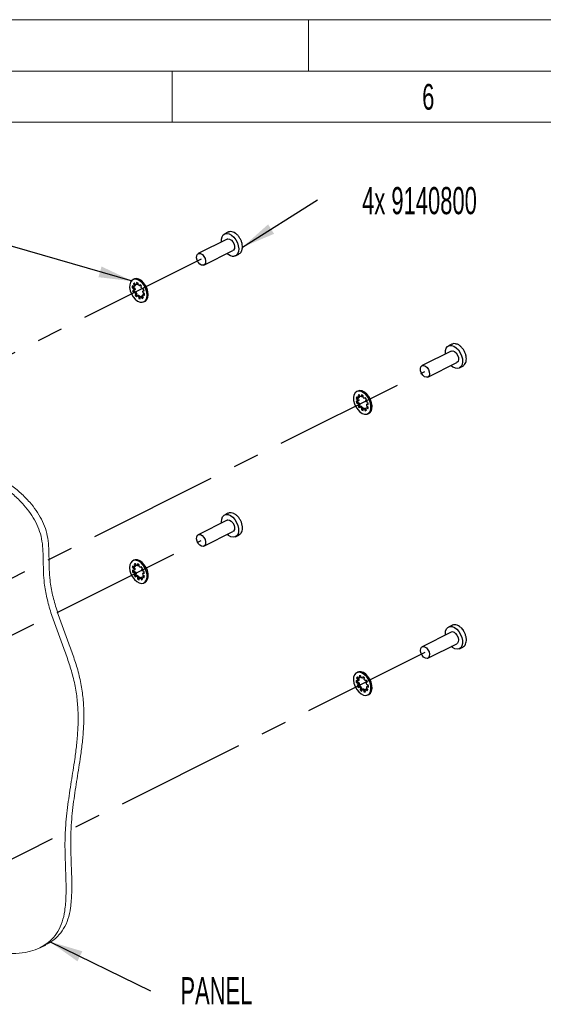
# Model space of a CAD drawing. Header units: millimetres. Extents: x 0 to 1680, y 0 to 1188.
# Tile 17 of 40: x 381 to 585, y 804 to 1188. Entities that reach past the tile are written whole.
import ezdxf

# ---------------------------------------------------------------- set-up
doc = ezdxf.new("R2010")
doc.units = ezdxf.units.MM
doc.header["$LTSCALE"] = 4
doc.linetypes.add('CENTERX2', pattern=[20.32, 12.7, -2.54, 2.54, -2.54])
doc.layers.add('FORMAT', color=7, linetype='Continuous')
doc.styles.add('SLDTEXTSTYLE0', font='TXT', dxfattribs={"width": 0.605})
doc.styles.add('SLDTEXTSTYLE1', font='TXT', dxfattribs={"width": 0.638186})
doc.dimstyles.new('SLDDIMSTYLE0', dxfattribs={"dimtxt": 0.18, "dimasz": 13.208, "dimexe": 0, "dimexo": 0.0625, "dimgap": 0, "dimtad": 0, "dimtih": 1, "dimtoh": 1, "dimdec": 0, "dimrnd": 1e-09, "dimzin": 0, "dimdsep": 46, "dimtxsty": 'Standard', "dimsah": 1, "dimcen": 0.09, "dimadec": 0, "dimazin": 0, "dimtfac": 13.208, "dimtdec": 0, "dimtofl": 0, "dimtmove": 0, "dimatfit": 3, "dimfxl": 0, "dimfrac": 2, "dimtolj": 1, "dimtzin": 0, "dimarcsym": 0})

# ---------------------------------------------------------------- blocks, each defined once
blk = doc.blocks.new('SW_NOTE_17')
at = {"layer": 'FORMAT', "color": 0, "insert": (39.74, 4.94), "char_height": 10.583, "attachment_point": 2, "style": 'SLDTEXTSTYLE0'}
blk.add_mtext('4x 9140800', dxfattribs=at)
blk = doc.blocks.new('SW_NOTE_20')
at = {"layer": 'FORMAT', "color": 0, "insert": (25.69, 5.3), "char_height": 10.583, "attachment_point": 2, "style": 'SLDTEXTSTYLE0'}
blk.add_mtext('PANEL', dxfattribs=at)

msp = doc.modelspace()

# ---------------------------------------------------------------- linework, layer by layer
at = {"color": 7, "linetype": 'Continuous', "lineweight": 18}
for p, q in [((1680, 1188), (0, 1188)), ((493.2, 1188), (493.2, 1168)), ((1660, 1168), (20, 1168)), ((440, 1168), (440, 1148)), ((440, 1148), (240, 1148)), ((640, 1148), (440, 1148))]:
    msp.add_line(p, q, dxfattribs=at)
at = {"color": 7, "linetype": 'Continuous', "lineweight": 25}
for p, q in [((461.52, 1102.5), (450.21, 1096.85)), ((461.81, 1105.16), (460.52, 1104.51)), ((452.44, 1092.37), (463.76, 1098.03)), ((464.76, 1096.02), (466.06, 1096.66)), ((425.12, 1086.92), (424.69, 1086.7)), ((424.9, 1083.77), (424.47, 1083.55)), ((424.47, 1083.55), (425.02, 1083.19)), ((425.1, 1083.9), (424.55, 1084.26)), ((425.12, 1082.5), (424.64, 1082.41)), ((424.9, 1083.77), (425.45, 1083.41)), ((425.35, 1085.26), (424.92, 1085.04)), ((424.92, 1085.04), (425.33, 1084.38)), ((425.45, 1083.41), (425.02, 1083.19)), ((425.53, 1084.11), (425.1, 1083.9)), ((425.56, 1082.71), (425.12, 1082.5)), ((425.76, 1084.59), (425.33, 1084.38)), ((425.74, 1084.71), (425.34, 1085.38)), ((425.39, 1085.3), (425.35, 1085.26)), ((425.35, 1085.26), (425.76, 1084.59)), ((426.11, 1085.52), (426.21, 1084.8)), ((426.64, 1085.01), (426.21, 1084.8)), ((426.59, 1085.4), (426.64, 1085.01)), ((426.81, 1084.64), (426.71, 1085.36)), ((427.58, 1084.79), (427.34, 1084.29)), ((427.78, 1084.5), (427.34, 1084.29)), ((427.81, 1084.57), (427.78, 1084.5)), ((427.9, 1083.7), (428.13, 1084.19)), ((428.77, 1083.14), (428.29, 1083.05)), ((429.01, 1082.46), (428.58, 1082.25)), ((428.58, 1082.25), (429.07, 1082.33)), ((429.01, 1082.46), (429.03, 1082.47)), ((425.36, 1081.83), (424.93, 1081.61)), ((424.93, 1081.61), (425.42, 1081.7)), ((425.36, 1081.83), (425.85, 1081.91)), ((425.85, 1081.91), (425.42, 1081.7)), ((425.81, 1081.05), (425.57, 1080.55)), ((426.01, 1080.77), (425.57, 1080.55)), ((426.24, 1081.27), (425.81, 1081.05)), ((426.24, 1081.27), (426.01, 1080.77)), ((426.13, 1079.96), (426.36, 1080.46)), ((426.79, 1080.67), (426.36, 1080.46)), ((427.33, 1080.33), (426.89, 1080.11)), ((426.89, 1080.11), (427, 1079.39)), ((427.43, 1079.6), (427, 1079.39)), ((427.33, 1080.33), (427.43, 1079.6)), ((427.93, 1080.17), (427.49, 1079.95)), ((427.6, 1079.23), (427.49, 1079.95)), ((428.39, 1080.25), (427.96, 1080.03)), ((427.96, 1080.03), (428.37, 1079.37)), ((428.79, 1079.7), (428.38, 1080.37)), ((428.39, 1080.25), (428.75, 1079.66)), ((429.04, 1081.07), (428.61, 1080.85)), ((428.61, 1080.85), (429.16, 1080.49)), ((429.24, 1081.19), (428.68, 1081.55)), ((429.04, 1081.07), (429.23, 1080.94)), ((429.02, 1078.05), (429.45, 1078.26)), ((549.14, 1061.5), (547.84, 1060.85)), ((548.85, 1058.84), (537.54, 1053.18)), ((539.77, 1048.71), (551.09, 1054.37)), ((552.09, 1052.35), (553.38, 1053)), ((512.27, 1040.63), (511.84, 1040.42)), ((511.84, 1040.42), (512.37, 1039.94)), ((512.45, 1043.25), (512.02, 1043.04)), ((512.56, 1040.56), (512.03, 1041.03)), ((512.27, 1040.63), (512.8, 1040.16)), ((512.8, 1040.16), (512.37, 1039.94)), ((512.81, 1041.78), (512.55, 1041.65)), ((512.55, 1041.65), (512.87, 1040.93)), ((512.99, 1040.78), (512.56, 1040.56)), ((513.3, 1041.15), (512.87, 1040.93)), ((512.99, 1041.83), (513.3, 1041.15)), ((513.37, 1041.13), (513.04, 1041.84)), ((513.88, 1041.75), (513.88, 1041.07)), ((514.31, 1041.29), (513.88, 1041.07)), ((514.31, 1041.56), (514.31, 1041.29)), ((514.49, 1040.77), (514.49, 1041.45)), ((515.32, 1040.7), (515, 1040.31)), ((515.43, 1040.53), (515, 1040.31)), ((515.45, 1040.55), (515.43, 1040.53)), ((515.49, 1039.63), (515.82, 1040.01)), ((512.37, 1039.29), (511.84, 1039.34)), ((512.46, 1038.75), (512.03, 1038.54)), ((512.03, 1038.54), (512.56, 1038.48)), ((512.8, 1039.5), (512.37, 1039.29)), ((512.46, 1038.75), (512.99, 1038.7)), ((512.87, 1037.79), (512.55, 1037.41)), ((512.98, 1037.62), (512.55, 1037.41)), ((512.99, 1038.7), (512.56, 1038.48)), ((513.3, 1038.01), (512.87, 1037.79)), ((513.3, 1038.01), (512.98, 1037.62)), ((513.04, 1036.72), (513.37, 1037.11)), ((513.8, 1037.32), (513.37, 1037.11)), ((514.31, 1036.87), (513.88, 1036.65)), ((513.88, 1036.65), (513.88, 1035.97)), ((514.31, 1036.18), (513.88, 1035.97)), ((514.31, 1036.87), (514.31, 1036.18)), ((514.92, 1036.56), (514.49, 1036.34)), ((514.49, 1035.66), (514.49, 1036.34)), ((515.43, 1036.51), (515, 1036.29)), ((515, 1036.29), (515.32, 1035.58)), ((515.43, 1036.51), (515.75, 1035.79)), ((515.82, 1035.77), (515.49, 1036.49)), ((516.33, 1038.88), (515.81, 1038.94)), ((516.24, 1037.07), (515.81, 1036.86)), ((515.81, 1036.86), (516.33, 1036.38)), ((516.42, 1038.35), (515.99, 1038.13)), ((515.99, 1038.13), (516.52, 1038.08)), ((516.52, 1037), (515.99, 1037.48)), ((516.24, 1037.07), (516.49, 1036.84)), ((516.42, 1038.35), (516.48, 1038.34)), ((515.75, 1035.79), (515.32, 1035.58)), ((515.75, 1035.79), (515.8, 1035.8)), ((516.35, 1034.38), (516.78, 1034.6)), ((461.81, 995.61), (460.52, 994.96)), ((461.52, 992.95), (450.21, 987.29)), ((452.44, 982.82), (463.76, 988.48)), ((464.03, 988.69), (463.76, 988.48)), ((464.76, 986.47), (466.06, 987.11)), ((466.58, 987.51), (466.06, 987.11)), ((425.12, 977.36), (424.69, 977.15)), ((425.22, 974.65), (424.69, 975.11)), ((425.51, 975.9), (425.19, 975.74)), ((425.19, 975.74), (425.53, 975.03)), ((425.65, 974.86), (425.22, 974.65)), ((425.96, 975.25), (425.53, 975.03)), ((425.63, 975.94), (425.96, 975.25)), ((426.01, 975.24), (425.68, 975.95)), ((426.51, 975.88), (426.52, 975.19)), ((426.95, 975.41), (426.52, 975.19)), ((426.95, 975.69), (426.95, 975.41)), ((427.13, 974.9), (427.12, 975.58)), ((427.96, 974.85), (427.64, 974.45)), ((424.94, 974.7), (424.51, 974.49)), ((424.51, 974.49), (425.04, 974.02)), ((425.05, 973.36), (424.52, 973.41)), ((425.15, 972.82), (424.72, 972.6)), ((424.72, 972.6), (425.24, 972.56)), ((424.94, 974.7), (425.47, 974.24)), ((425.47, 974.24), (425.04, 974.02)), ((425.48, 973.58), (425.05, 973.36)), ((425.15, 972.82), (425.67, 972.77)), ((425.67, 972.77), (425.24, 972.56)), ((425.56, 971.87), (425.24, 971.47)), ((425.68, 971.69), (425.24, 971.47)), ((426, 972.09), (425.56, 971.87)), ((426, 972.09), (425.68, 971.69)), ((425.74, 970.79), (426.06, 971.19)), ((426.5, 971.41), (426.06, 971.19)), ((427.01, 970.96), (426.58, 970.74)), ((427.01, 970.96), (427.02, 970.27)), ((428.07, 974.67), (427.64, 974.45)), ((428.09, 974.69), (428.07, 974.67)), ((428.14, 973.77), (428.46, 974.17)), ((428.99, 973.04), (428.46, 973.09)), ((428.92, 971.21), (428.49, 970.99)), ((428.49, 970.99), (429.02, 970.53)), ((429.09, 972.49), (428.66, 972.28)), ((428.66, 972.28), (429.19, 972.24)), ((429.2, 971.15), (428.67, 971.62)), ((428.92, 971.21), (429.17, 970.99)), ((429.09, 972.49), (429.14, 972.49)), ((426.58, 970.74), (426.58, 970.06)), ((427.02, 970.27), (426.58, 970.06)), ((427.62, 970.66), (427.19, 970.45)), ((427.19, 969.76), (427.19, 970.45)), ((428.12, 970.62), (427.69, 970.41)), ((427.69, 970.41), (428.03, 969.7)), ((428.46, 969.91), (428.03, 969.7)), ((428.12, 970.62), (428.46, 969.91)), ((428.52, 969.9), (428.18, 970.61)), ((428.46, 969.91), (428.51, 969.92)), ((429.02, 968.49), (429.45, 968.71)), ((549.14, 951.94), (547.84, 951.3)), ((548.85, 949.29), (537.54, 943.63)), ((539.77, 939.16), (551.09, 944.81)), ((552.09, 942.8), (553.38, 943.45)), ((512.45, 933.7), (512.02, 933.49)), ((512.35, 930.24), (511.8, 930.45)), ((512.29, 929.89), (511.86, 929.68)), ((511.86, 929.68), (512.41, 929.47)), ((512.43, 931.62), (511.99, 931.41)), ((511.99, 931.41), (512.47, 930.82)), ((512.62, 928.76), (512.21, 928.52)), ((512.64, 928.73), (512.21, 928.52)), ((512.29, 929.89), (512.84, 929.68)), ((512.78, 931.31), (512.31, 931.89)), ((512.79, 930.45), (512.35, 930.24)), ((512.84, 929.68), (512.41, 929.47)), ((512.43, 931.62), (512.9, 931.03)), ((512.9, 931.03), (512.47, 930.82)), ((513.05, 928.97), (512.62, 928.76)), ((513.05, 928.97), (512.64, 928.73)), ((513.21, 931.52), (512.78, 931.31)), ((512.97, 932.27), (513.19, 931.54)), ((513.62, 931.75), (513.19, 931.54)), ((513.45, 932.3), (513.62, 931.75)), ((513.75, 931.55), (513.53, 932.29)), ((514.4, 931.95), (514.28, 931.35)), ((514.71, 931.56), (514.28, 931.35)), ((514.74, 931.71), (514.71, 931.56)), ((514.88, 930.89), (515, 931.49)), ((515.75, 930.56), (515.34, 930.32)), ((515.77, 930.54), (515.34, 930.32)), ((515.74, 929.56), (516.16, 929.8)), ((515.77, 930.54), (515.77, 930.54)), ((516.5, 928.64), (515.95, 928.85)), ((512.61, 927.75), (513.03, 927.99)), ((513.46, 928.21), (513.03, 927.99)), ((513.49, 927.43), (513.36, 926.83)), ((513.8, 927.04), (513.36, 926.83)), ((513.92, 927.64), (513.49, 927.43)), ((513.92, 927.64), (513.8, 927.04)), ((513.96, 926.36), (514.08, 926.97)), ((514.51, 927.18), (514.08, 926.97)), ((515.05, 926.98), (514.62, 926.76)), ((514.62, 926.76), (514.84, 926.03)), ((515.27, 926.24), (514.84, 926.03)), ((515.05, 926.98), (515.27, 926.24)), ((515.49, 926.93), (515.18, 926.78)), ((515.4, 926.04), (515.18, 926.78)), ((515.27, 926.24), (515.34, 926.23)), ((516.01, 927.22), (515.58, 927.01)), ((515.58, 927.01), (516.06, 926.42)), ((516.37, 926.91), (515.89, 927.5)), ((516.44, 928.29), (516.01, 928.08)), ((516.01, 928.08), (516.56, 927.86)), ((516.01, 927.22), (516.33, 926.83)), ((516.35, 924.83), (516.78, 925.04)), ((516.44, 928.29), (516.55, 928.25)), ((388.55, 826.35), (390.8, 827.47))]:
    msp.add_line(p, q, dxfattribs=at)
at = {"color": 7, "linetype": 'CENTERX2'}
for p, q in [((451.33, 1094.61), (177.12, 957.51)), ((264.45, 913.84), (538.65, 1050.95)), ((177.12, 847.95), (451.33, 985.06)), ((538.65, 941.39), (264.45, 804.29))]:
    msp.add_line(p, q, dxfattribs=at)
at = {"color": 7, "linetype": 'Continuous', "lineweight": 25, "flags": 128}
for points in [[(459.31, 1101.4), (459.3, 1102.4), (459.53, 1103.37), (459.98, 1104.11), (460.64, 1104.57), (461.44, 1104.71), (462.33, 1104.52), (463.24, 1104.01), (464.11, 1103.23), (464.87, 1102.22), (465.47, 1101.07), (465.85, 1099.87), (466, 1098.69), (465.9, 1097.62), (465.55, 1096.76), (464.99, 1096.15), (464.26, 1095.85), (464.26, 1095.85)], [(461.52, 1102.5), (461.79, 1102.59), (462.45, 1102.52), (463.13, 1102.1), (463.75, 1101.4), (464.19, 1100.53), (464.4, 1099.62), (464.34, 1098.81), (464.02, 1098.22), (463.76, 1098.03)], [(452.18, 1092.29), (451.52, 1092.36), (450.83, 1092.78), (450.22, 1093.47), (449.78, 1094.34), (449.57, 1095.25), (449.63, 1096.06), (449.95, 1096.65), (450.48, 1096.93), (451.13, 1096.86), (451.82, 1096.44), (452.43, 1095.75), (452.88, 1094.88), (453.08, 1093.97), (453.02, 1093.16), (452.71, 1092.57), (452.18, 1092.29)], [(427.5, 1077.94), (428.38, 1077.86), (429.15, 1078.12), (429.75, 1078.69), (430.13, 1079.54), (430.27, 1080.6), (430.16, 1081.79), (429.8, 1083.02), (429.23, 1084.21), (428.47, 1085.25), (427.6, 1086.09), (426.67, 1086.65), (425.76, 1086.89), (424.92, 1086.8), (424.23, 1086.38), (423.74, 1085.66), (423.47, 1084.7), (423.46, 1083.56), (423.7, 1082.34), (424.17, 1081.12), (424.84, 1079.99), (425.66, 1079.04), (426.57, 1078.34), (427.5, 1077.94)], [(429.45, 1078.26), (429.58, 1078.33), (430.18, 1078.91), (430.56, 1079.76), (430.71, 1080.81), (430.59, 1082), (430.24, 1083.24), (429.66, 1084.42), (428.91, 1085.47), (428.03, 1086.3), (427.1, 1086.86), (426.19, 1087.11), (425.35, 1087.01), (425.12, 1086.92)], [(427.43, 1079.6), (427.51, 1079.57), (427.55, 1079.56)], [(546.64, 1057.73), (546.62, 1057.96), (546.67, 1059.05), (546.97, 1059.96), (547.49, 1060.62), (548.2, 1060.98), (549.03, 1061.02), (549.94, 1060.73), (550.85, 1060.13), (551.69, 1059.28), (552.4, 1058.22), (552.94, 1057.04), (553.25, 1055.83), (553.32, 1054.68), (553.14, 1053.67), (552.73, 1052.88), (552.11, 1052.36), (552.11, 1052.36)], [(548.85, 1058.84), (549.45, 1058.93), (550.13, 1058.68), (550.79, 1058.1), (551.33, 1057.3), (551.66, 1056.4), (551.73, 1055.52), (551.53, 1054.81), (551.1, 1054.37)], [(539.78, 1048.71), (539.18, 1048.62), (538.49, 1048.87), (537.83, 1049.44), (537.29, 1050.25), (536.96, 1051.15), (536.89, 1052.03), (537.09, 1052.74), (537.53, 1053.18), (538.13, 1053.28), (538.82, 1053.02), (539.48, 1052.45), (540.02, 1051.65), (540.34, 1050.74), (540.41, 1049.86), (540.22, 1049.15), (539.78, 1048.71)], [(514.18, 1034.52), (515.1, 1034.21), (515.96, 1034.24), (516.68, 1034.6), (517.22, 1035.26), (517.53, 1036.18), (517.59, 1037.29), (517.41, 1038.5), (516.98, 1039.73), (516.34, 1040.88), (515.54, 1041.87), (514.65, 1042.63), (513.72, 1043.09), (512.82, 1043.23), (512.02, 1043.04), (511.39, 1042.52), (510.96, 1041.72), (510.77, 1040.7), (510.83, 1039.53), (511.14, 1038.3), (511.68, 1037.1), (512.4, 1036.02), (513.26, 1035.14), (514.18, 1034.52)], [(512.3, 1040.79), (512.29, 1040.72), (512.27, 1040.63)], [(516.78, 1034.6), (517.11, 1034.81), (517.65, 1035.48), (517.96, 1036.4), (518.03, 1037.5), (517.84, 1038.72), (517.41, 1039.94), (516.77, 1041.1), (515.98, 1042.09), (515.08, 1042.84), (514.15, 1043.31), (513.25, 1043.45), (512.45, 1043.26), (512.45, 1043.25)], [(459.31, 991.84), (459.28, 992.31), (459.39, 993.37), (459.73, 994.23), (460.3, 994.83), (461.03, 995.13), (461.89, 995.1), (462.8, 994.74), (463.7, 994.09), (464.52, 993.19), (465.2, 992.1), (465.69, 990.91), (465.96, 989.7), (465.98, 988.57), (465.75, 987.6), (465.29, 986.86), (465.29, 986.86)], [(461.52, 992.95), (461.77, 993.03), (462.42, 992.97), (463.11, 992.57), (463.73, 991.88), (464.18, 991.01), (464.39, 990.1), (464.34, 989.29), (464.03, 988.69)], [(452.72, 983.03), (452.2, 982.74), (451.54, 982.8), (450.86, 983.21), (450.24, 983.89), (449.79, 984.76), (449.57, 985.67), (449.62, 986.48), (449.93, 987.09), (450.45, 987.38), (451.11, 987.31), (451.8, 986.91), (452.41, 986.22), (452.86, 985.36), (453.08, 984.45), (453.03, 983.63), (452.72, 983.03)], [(465.29, 986.86), (464.63, 986.41), (463.83, 986.27), (462.94, 986.47), (462.03, 986.98), (461.55, 987.37)], [(428.91, 968.44), (429.57, 968.91), (430.03, 969.67), (430.26, 970.67), (430.23, 971.82), (429.95, 973.05), (429.44, 974.26), (428.75, 975.37), (427.91, 976.28), (426.99, 976.94), (426.06, 977.29), (425.19, 977.32), (424.45, 977), (423.88, 976.38), (423.53, 975.49), (423.43, 974.41), (423.59, 973.21), (423.98, 971.98), (424.59, 970.81), (425.37, 969.79), (426.25, 968.99), (427.19, 968.48), (428.09, 968.3), (428.91, 968.44)], [(424.97, 974.87), (424.95, 974.79), (424.94, 974.7)], [(429.45, 968.71), (430, 969.13), (430.46, 969.89), (430.69, 970.89), (430.66, 972.04), (430.38, 973.27), (429.88, 974.48), (429.18, 975.58), (428.34, 976.5), (427.42, 977.16), (426.49, 977.51), (425.62, 977.53), (425.12, 977.36)], [(546.64, 948.18), (546.61, 948.63), (546.71, 949.7), (547.06, 950.56), (547.62, 951.17), (548.35, 951.47), (549.21, 951.44), (550.12, 951.08), (551.02, 950.43)], [(551.02, 950.43), (551.84, 949.53), (552.52, 948.44), (553.02, 947.25), (553.28, 946.05), (553.3, 944.92), (553.08, 943.94), (552.62, 943.2), (551.97, 942.75), (551.16, 942.61), (550.27, 942.8), (549.36, 943.31), (548.87, 943.71)], [(550.52, 948.83), (551.12, 948.11), (551.55, 947.24), (551.73, 946.33), (551.65, 945.53), (551.31, 944.97), (551.09, 944.81)], [(552.6, 951.07), (553.41, 950.17), (553.7, 949.75)], [(539.21, 943.17), (539.81, 942.46), (540.23, 941.58), (540.42, 940.67), (540.33, 939.88), (539.99, 939.31), (539.45, 939.06), (538.79, 939.17), (538.1, 939.61), (537.5, 940.33), (537.08, 941.21), (536.89, 942.11), (536.98, 942.91), (537.31, 943.48), (537.86, 943.72), (538.52, 943.62), (539.21, 943.17)], [(515.54, 924.63), (516.33, 924.82), (516.97, 925.34), (517.4, 926.13), (517.59, 927.15), (517.53, 928.32), (517.22, 929.55), (516.69, 930.75), (515.97, 931.84), (515.11, 932.72), (514.19, 933.34), (513.27, 933.65), (512.41, 933.63), (511.69, 933.27), (511.15, 932.61), (510.83, 931.7), (510.77, 930.59), (510.95, 929.38), (511.38, 928.15), (512.01, 927), (512.81, 926), (513.71, 925.25), (514.64, 924.78), (515.54, 924.63)], [(516.78, 925.04), (517.4, 925.55), (517.83, 926.35), (518.03, 927.37), (517.96, 928.54), (517.65, 929.77), (517.12, 930.97), (516.4, 932.05), (515.55, 932.94), (514.62, 933.56), (513.7, 933.87), (512.84, 933.84), (512.45, 933.7)], [(512.46, 931.7), (512.46, 931.69), (512.43, 931.62)], [(513.3, 931.6), (513.26, 931.56), (513.21, 931.52)]]:
    msp.add_lwpolyline(points, dxfattribs=at)
at = {"color": 7, "linetype": 'Continuous', "lineweight": 25}
for centre, radius, start, end in [((464.1, 1099.42), 3.57, 224.3628, 272.4883), ((427.5, 1083.58), 3.03, 167.1362, 180.5641), ((429.76, 1083.84), 5.32, 195.562, 204.7817), ((428.29, 1083.78), 3.39, 175.9824, 180.2291), ((425.95, 1084.2), 1.33, 117.2558, 140.5568), ((428.38, 1083.32), 3.36, 182.2634, 194.2707), ((426.51, 1083.52), 1.46, 144.1838, 165.1029), ((430.23, 1084.07), 5.36, 197.0986, 204.7566), ((428.81, 1083.54), 3.36, 182.2634, 194.2707), ((426.94, 1083.74), 1.46, 144.1838, 165.1029), ((426.16, 1083.74), 1.06, 86.9496, 112.9088), ((425.89, 1083.49), 2.04, 66.4187, 83.899), ((425.73, 1082.4), 2.48, 49.5015, 64.1804), ((424.54, 1081.4), 4.55, 37.8234, 48.0532), ((424.56, 1081.23), 4.14, 26.0417, 36.4692), ((425.33, 1081.42), 3.36, 2.2634, 14.2707), ((423.95, 1080.91), 5.32, 15.562, 24.7817), ((429.14, 1083.51), 4.14, 206.0417, 216.4692), ((429.17, 1083.34), 4.55, 217.8234, 228.0532), ((429.57, 1083.73), 4.14, 206.0417, 216.4692), ((429.74, 1083.68), 4.73, 217.9304, 223.97), ((427.98, 1082.35), 2.48, 229.5015, 244.1804), ((428.41, 1082.56), 2.48, 229.5015, 244.1804), ((427.82, 1081.26), 2.04, 246.4187, 263.899), ((427.55, 1081.01), 1.06, 266.9496, 292.9088), ((427.98, 1081.23), 1.06, 266.9496, 292.9088), ((427.76, 1080.55), 1.33, 297.2558, 320.5568), ((427.19, 1081.23), 1.46, 324.1838, 345.1029), ((426.21, 1081.16), 3.03, 347.1362, 0.5641), ((551.16, 1055.22), 3.01, 220.6018, 288.4163), ((514.11, 1040.06), 2.29, 154.9067, 171.0789), ((515.09, 1039.62), 2.74, 173.1253, 186.8747), ((513.25, 1040.57), 1.28, 99.372, 123.2226), ((513.57, 1040.03), 1.14, 127.5024, 152.2109), ((515.52, 1039.83), 2.74, 173.1253, 186.8747), ((514, 1040.24), 1.14, 127.5024, 152.2109), ((513.49, 1039.82), 1.31, 72.9214, 95.4241), ((512.98, 1039.19), 2.71, 56.2113, 70.6586), ((512.67, 1038.24), 3.11, 41.7658, 54.3901), ((511.4, 1037.36), 5.15, 31.0277, 40.4433), ((516.61, 1040.03), 4.82, 188.2626, 198.1025), ((517.17, 1040.29), 4.96, 191.5516, 198.0301), ((516.96, 1040.06), 5.15, 211.0277, 220.4433), ((516.52, 1039.88), 4.2, 199.4183, 209.7513), ((517.44, 1040.31), 5.21, 211.0524, 218.2394), ((516.95, 1040.09), 4.2, 199.4183, 209.7513), ((515.69, 1039.18), 3.11, 221.7658, 234.3901), ((516.12, 1039.4), 3.11, 221.7658, 234.3901), ((516, 1038.75), 3.08, 236.5995, 240.5195), ((514.87, 1037.6), 1.31, 252.9214, 275.4241), ((515.3, 1037.81), 1.31, 252.9214, 275.4241), ((511.84, 1037.54), 4.2, 19.4183, 29.7513), ((514.8, 1037.39), 1.14, 307.5024, 332.2109), ((513.27, 1037.8), 2.74, 353.1253, 6.8747), ((511.75, 1037.38), 4.82, 8.2626, 18.1025), ((514.26, 1037.36), 2.29, 334.9067, 351.0789), ((515.39, 1038.23), 2.71, 236.2113, 250.6586), ((515.11, 1036.84), 1.28, 279.372, 303.2226), ((426.83, 974.16), 2.35, 155.9773, 171.9025), ((425.92, 974.69), 1.28, 100.758, 124.6663), ((426.25, 974.13), 1.16, 128.9157, 153.3465), ((426.69, 974.34), 1.16, 128.9157, 153.3465), ((426.17, 973.96), 1.29, 73.9401, 96.7533), ((425.68, 973.36), 2.66, 56.9617, 71.6256), ((425.38, 972.39), 3.06, 42.3535, 55.1135), ((424.1, 971.49), 5.11, 31.5606, 41.0236), ((429.34, 974.16), 4.87, 188.8744, 198.6472), ((429.89, 974.41), 5, 192.0143, 198.5795), ((427.81, 973.73), 2.79, 173.915, 187.4968), ((429.2, 973.99), 4.21, 199.9566, 210.2801), ((429.6, 974.15), 5.11, 211.5606, 221.0236), ((428.24, 973.94), 2.79, 173.915, 187.4968), ((429.63, 974.21), 4.21, 199.9566, 210.2801), ((430.08, 974.4), 5.17, 211.5882, 218.6816), ((428.33, 973.26), 3.06, 222.3535, 235.1135), ((428.76, 973.47), 3.06, 222.3535, 235.1135), ((424.51, 971.65), 4.21, 19.9566, 30.2801), ((427.45, 971.51), 1.16, 308.9157, 333.3465), ((425.89, 971.91), 2.79, 353.915, 7.4968), ((424.37, 971.48), 4.87, 8.8744, 18.6472), ((426.88, 971.48), 2.35, 335.9773, 351.9025), ((428.03, 972.28), 2.66, 236.9617, 251.6256), ((428.64, 972.81), 3.02, 237.3605, 241.2171), ((427.54, 971.68), 1.29, 253.9401, 276.7533), ((427.97, 971.9), 1.29, 253.9401, 276.7533), ((427.79, 970.95), 1.28, 280.758, 304.6663), ((549.36, 947.88), 1.5, 39.4331, 110.0041), ((515.77, 930.35), 3.97, 178.5749, 189.7911), ((513.53, 930.77), 1.66, 137.3579, 157.4426), ((516.48, 930.6), 4.25, 184.3329, 189.6018), ((514.38, 930.13), 2.03, 160.1459, 176.9659), ((516.26, 930.23), 3.92, 191.2465, 202.0681), ((517.67, 930.9), 5.48, 203.3191, 212.3595), ((513.46, 930.59), 0.985, 106.3229, 133.5963), ((514.81, 930.35), 2.03, 160.1459, 176.9659), ((516.69, 930.45), 3.92, 191.2465, 202.0681), ((513.29, 930.79), 1.52, 80.9204, 102.2595), ((513.37, 929.78), 1.82, 59.8435, 77.9303), ((512.47, 928.85), 3.65, 46.2726, 58.1228), ((512.21, 928.24), 3.76, 33.6165, 44.7497), ((512.11, 928.08), 3.92, 11.2465, 22.0681), ((511.13, 927.63), 5.48, 23.3191, 32.3595), ((517.24, 930.68), 5.48, 203.3191, 212.3595), ((516.16, 930.07), 3.76, 213.6165, 224.7497), ((515.89, 929.46), 3.65, 226.2726, 238.1228), ((516.59, 930.29), 3.76, 213.6165, 224.7497), ((516.52, 929.91), 3.96, 226.5015, 231.4258), ((515, 928.54), 1.82, 239.8435, 257.9303), ((515.43, 928.75), 1.82, 239.8435, 257.9303), ((515.07, 927.52), 1.52, 260.9204, 282.2595), ((514.9, 927.72), 0.985, 286.3229, 313.5963), ((513.98, 928.18), 2.03, 340.1459, 356.9659), ((514.84, 927.55), 1.66, 317.3579, 337.4426), ((512.6, 927.96), 3.97, 358.5749, 9.7911)]:
    msp.add_arc(centre, radius, start, end, dxfattribs=at)
for points, knots in [([(467.24, 1098.15), (467.3, 1098.31), (467.46, 1098.76), (467.49, 1099.67), (467.33, 1100.81), (466.94, 1101.97), (466.36, 1103.06), (465.61, 1104.02), (464.75, 1104.77), (463.81, 1105.27), (462.89, 1105.43), (462.16, 1105.36), (461.84, 1105.14), (461.73, 1105.07)], [0, 0, 0, 0, 0.0522225, 0.1513838, 0.2527186, 0.3541415, 0.4555266, 0.5572356, 0.6596486, 0.7631801, 0.8670211, 0.9564119, 1, 1, 1, 1]), ([(466.08, 1096.71), (466.27, 1096.82), (466.69, 1097.06), (467.08, 1097.59), (467.2, 1098.01), (467.24, 1098.15)], [0, 0, 0, 0, 0.3516298, 0.7952368, 1, 1, 1, 1]), ([(550.84, 1061.6), (550.68, 1061.65), (550.25, 1061.78), (549.65, 1061.73), (549.29, 1061.54), (549.16, 1061.46)], [0, 0, 0, 0, 0.269533, 0.741089, 1, 1, 1, 1]), ([(553.41, 1053.01), (553.55, 1053.1), (553.93, 1053.33), (554.39, 1053.92), (554.72, 1054.77), (554.83, 1055.79), (554.71, 1056.91), (554.36, 1058.08), (553.81, 1059.19), (553.1, 1060.18), (552.25, 1060.96), (551.48, 1061.47), (551, 1061.57), (550.84, 1061.6)], [0, 0, 0, 0, 0.05674, 0.148753, 0.242352, 0.340201, 0.440718, 0.541577, 0.642358, 0.743397, 0.845036, 0.947734, 1, 1, 1, 1]), ([(467.17, 991.63), (467.13, 991.79), (466.98, 992.33), (466.52, 993.23), (465.82, 994.23), (464.98, 995.04), (464.06, 995.61), (463.14, 995.86), (462.36, 995.86), (461.97, 995.65), (461.81, 995.57)], [0, 0, 0, 0, 0.059157, 0.203297, 0.347763, 0.493054, 0.639828, 0.787779, 0.916105, 1, 1, 1, 1]), ([(466.69, 987.58), (466.79, 987.72), (467.08, 988.07), (467.38, 988.82), (467.5, 989.83), (467.43, 990.8), (467.24, 991.41), (467.17, 991.63)], [0, 0, 0, 0, 0.137584, 0.369027, 0.608089, 0.854181, 1, 1, 1, 1]), ([(552.58, 951.1), (552.43, 951.22), (551.99, 951.6), (551.19, 952.03), (550.28, 952.22), (549.55, 952.16), (549.22, 951.96), (549.12, 951.89)], [0, 0, 0, 0, 0.1383107, 0.4011299, 0.665746, 0.8938483, 1, 1, 1, 1]), ([(553.42, 943.51), (553.52, 943.55), (553.87, 943.7), (554.31, 944.25), (554.68, 945.06), (554.83, 946.05), (554.75, 947.17), (554.43, 948.32), (554.06, 949.21), (553.75, 949.64), (553.68, 949.74)], [0, 0, 0, 0, 0.056712, 0.198399, 0.341015, 0.489981, 0.643692, 0.798361, 0.952882, 1, 1, 1, 1])]:
    msp.add_open_spline(points, degree=3, knots=knots, dxfattribs=at)
at = {"color": 7, "linetype": 'Continuous', "lineweight": 18}
for points, knots in [([(263.39, 1058.9), (264.13, 1059.24), (265.85, 1060.04), (269.03, 1060.26), (272.71, 1059.91), (276.63, 1058.94), (281.1, 1057.35), (286.05, 1055.1), (291.37, 1052.23), (297.21, 1048.68), (303.53, 1044.48), (310.31, 1039.81), (316.95, 1035.36), (323.49, 1031.4), (330.09, 1028.22), (336.83, 1025.67), (343.9, 1023.27), (351.42, 1020.6), (358.13, 1017.8), (363.86, 1015.02), (368.36, 1012.58), (372.78, 1009.86), (377, 1006.88), (380.93, 1003.64), (384.29, 1000.27), (387.03, 996.82), (389.15, 993.36), (390.73, 989.65), (391.62, 985.78), (391.95, 981.86), (392.03, 977.85), (392.08, 973.74), (392.36, 969.07), (393.33, 963.78), (394.97, 957.99), (396.96, 952.25), (399.1, 946.56), (401.19, 940.94), (403.11, 935.19), (404.55, 929.31), (405.38, 923.39), (405.67, 917.63), (405.53, 911.99), (405.04, 906.42), (404.18, 899.8), (402.93, 892.14), (401.55, 883.28), (400.66, 875.07), (400.42, 867.5), (400.61, 860.79), (400.88, 854.14), (400.95, 847.75), (400.55, 842.12), (399.53, 837.38), (397.82, 833.61), (395.39, 830.6), (392.99, 828.59), (391.31, 827.81), (390.76, 827.56)], [0, 0, 0, 0, 0.010371, 0.02418, 0.03851, 0.053322, 0.068469, 0.088437, 0.108115, 0.127461, 0.153377, 0.178748, 0.203521, 0.227688, 0.251425, 0.276575, 0.302713, 0.330495, 0.360586, 0.377207, 0.393959, 0.410461, 0.426372, 0.44141, 0.455397, 0.466486, 0.476965, 0.487202, 0.497778, 0.509168, 0.521283, 0.533743, 0.546137, 0.562301, 0.578372, 0.59449, 0.610576, 0.626449, 0.641949, 0.65885, 0.675582, 0.69246, 0.709668, 0.727279, 0.745281, 0.774199, 0.80356, 0.833025, 0.853101, 0.873134, 0.892903, 0.912129, 0.930663, 0.945709, 0.960788, 0.976268, 0.992275, 1, 1, 1, 1]), ([(257.45, 990.53), (257.34, 991.31), (256.81, 995.06), (255.55, 1001.91), (254.02, 1011.07), (252.92, 1019.43), (252.37, 1026.9), (252.26, 1033.37), (252.6, 1039.57), (253.39, 1044.92), (254.58, 1049.32), (256.06, 1052.8), (257.99, 1055.62), (260.42, 1057.69), (263.39, 1058.83), (266.77, 1059.15), (270.47, 1058.78), (274.38, 1057.82), (278.86, 1056.23), (283.81, 1053.98), (289.13, 1051.11), (294.96, 1047.56), (301.28, 1043.36), (308.06, 1038.69), (314.7, 1034.24), (321.24, 1030.28), (327.84, 1027.1), (334.58, 1024.54), (341.65, 1022.15), (349.18, 1019.48), (355.89, 1016.68), (361.62, 1013.9), (366.11, 1011.46), (370.53, 1008.74), (374.76, 1005.76), (378.68, 1002.51), (382.04, 999.14), (384.79, 995.7), (386.91, 992.24), (388.49, 988.53), (389.38, 984.66), (389.7, 980.74), (389.78, 976.73), (389.83, 972.62), (390.12, 967.95), (391.09, 962.65), (392.72, 956.87), (394.71, 951.13), (396.86, 945.44), (398.95, 939.82), (400.87, 934.06), (402.31, 928.19), (403.14, 922.27), (403.43, 916.51), (403.28, 910.87), (402.8, 905.3), (401.93, 898.68), (400.69, 891.02), (399.3, 882.16), (398.41, 873.95), (398.17, 866.38), (398.37, 859.67), (398.63, 853.02), (398.71, 846.63), (398.31, 840.99), (397.28, 836.25), (395.57, 832.49), (393.16, 829.46), (390.17, 827.1), (386.68, 825.4), (382.56, 824.29), (377.83, 823.89), (372.59, 824.35), (367.24, 825.67), (361.89, 827.87), (356.65, 830.85), (351.23, 834.54), (345.62, 838.77), (340.18, 843.04), (336.65, 845.53), (335.09, 846.63)], [0, 0, 0, 0, 0.004697, 0.022479, 0.040658, 0.059316, 0.072758, 0.086424, 0.100011, 0.113251, 0.123293, 0.132973, 0.142332, 0.151506, 0.160908, 0.170591, 0.18064, 0.191028, 0.201649, 0.215652, 0.229451, 0.243018, 0.261192, 0.278983, 0.296356, 0.313303, 0.329949, 0.347586, 0.365916, 0.385398, 0.4065, 0.418155, 0.429903, 0.441475, 0.452633, 0.463178, 0.472987, 0.480763, 0.488112, 0.49529, 0.502707, 0.510694, 0.51919, 0.527928, 0.536619, 0.547954, 0.559224, 0.570527, 0.581807, 0.592939, 0.603809, 0.61566, 0.627394, 0.63923, 0.651297, 0.663647, 0.676271, 0.69655, 0.71714, 0.737803, 0.751881, 0.765929, 0.779793, 0.793275, 0.806272, 0.816823, 0.827398, 0.838253, 0.849478, 0.861069, 0.87296, 0.887276, 0.901645, 0.915838, 0.929659, 0.943174, 0.956555, 0.972217, 0.987714, 1, 1, 1, 1])]:
    msp.add_open_spline(points, degree=3, knots=knots, dxfattribs=at)

# ---------------------------------------------------------------- block references
at = {"layer": 'FORMAT'}
for name, p in [('SW_NOTE_17', (496.76, 1117.84)), ('SW_NOTE_20', (431.61, 809.54))]:
    msp.add_blockref(name, p, dxfattribs=at)

# ---------------------------------------------------------------- texts
at = {"color": 7, "linetype": 'Continuous', "lineweight": 0, "insert": (539.93, 1162.94), "char_height": 10, "attachment_point": 2, "style": 'SLDTEXTSTYLE1'}
msp.add_mtext('6', dxfattribs=at)

# ---------------------------------------------------------------- leaders
at = {"layer": 'FORMAT'}
for points in [[(467.46, 1099.33), (496.76, 1117.84)], [(424.59, 1086.08), (364.66, 1103.32)], [(392.18, 828.75), (431.61, 809.54)]]:
    msp.add_leader(points, dimstyle='SLDDIMSTYLE0', dxfattribs=at)

doc.saveas('drawing.dxf')
